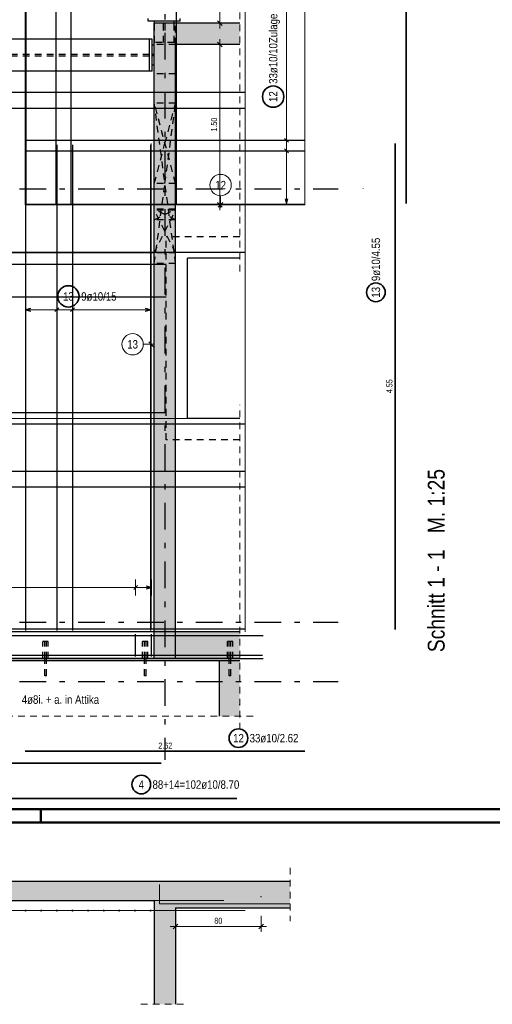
# Model space of a CAD drawing. Header units: millimetres. Extents: x -61 to 115, y -10 to 52.
# Tile 5 of 14: x 30.55 to 39.41, y -3.41 to 15.03. Entities that reach past the tile are written whole.
import ezdxf

# ---------------------------------------------------------------- set-up
doc = ezdxf.new("R2010")
doc.units = ezdxf.units.MM
doc.linetypes.add('DASHDOTX2', pattern=[2, 1, -0.5, 0, -0.5])
doc.linetypes.add('HIDDEN', pattern=[0.375, 0.25, -0.125])
for name, color, linetype, lineweight in [('Achsen', 7, 'Continuous', 20), ('Bewehrung untere Lage', 7, 'Continuous', 20), ('Geschnittene Kanten', 7, 'Continuous', 20), ('nplo Bewehrung', 7, 'Continuous', 20), ('Schraffuren', 7, 'Continuous', 20)]:
    doc.layers.add(name, color=color, linetype=linetype, lineweight=lineweight)
doc.styles.add('Arial Narrow', font='ARIALN.TTF')
doc.dimstyles.new('Arch_Strakon_dimstyle', dxfattribs={"dimtxt": 11.25, "dimasz": 1, "dimexe": 1.25, "dimexo": 0.0625, "dimgap": 1, "dimtad": 0, "dimzin": 12, "dimdsep": 46, "dimtxsty": 'Arial Narrow', "dimblk": 'Arrowhead_Tick', "dimsah": 1, "dimcen": 0, "dimse1": 1, "dimse2": 1, "dimclrd": 6, "dimclrt": 3, "dimazin": 0, "dimtfac": 1, "dimtdec": 4, "dimtmove": 0, "dimatfit": 3, "dimldrblk": 'NONE', "dimfxl": 1, "dimtvp": 1, "dimtolj": 1, "dimtzin": 0, "dimlwd": 13, "dimarcsym": 2})

# ---------------------------------------------------------------- blocks, each defined once
blk = doc.blocks.new('Arrowhead_Tick')
at = {"color": 0, "linetype": 'Continuous', "lineweight": -2, "ltscale": 0.5}
for p, q in [((0, 20), (0, -10)), ((-1, 0), (0, 0)), ((10, 0), (0, 0))]:
    blk.add_line(p, q, dxfattribs=at)
at = {"color": 2, "linetype": 'Continuous', "lineweight": 35, "ltscale": 0.5}
blk.add_line((4.4, 4.4), (-4.4, -4.4), dxfattribs=at)
blk = doc.blocks.new('*D12')
at = {"layer": 'Bewehrung untere Lage', "color": 6, "linetype": 'Continuous', "lineweight": 13}
blk.add_line((33.483, -1.95), (35.063, -1.95), dxfattribs=at)
at = {"layer": 'Defpoints', "color": 0}
for p in [(35.073, -1.391), (33.473, -1.601), (35.073, -1.95)]:
    blk.add_point(p, dxfattribs=at)
at = {"layer": 'Bewehrung untere Lage', "color": 6, "lineweight": 13, "xscale": 0.01, "yscale": 0.01, "zscale": 0.01}
blk.add_blockref('Arrowhead_Tick', (35.073, -1.95), dxfattribs=at)
at = {"layer": 'Bewehrung untere Lage', "color": 6, "lineweight": 13, "xscale": 0.01, "yscale": 0.01, "zscale": 0.01, "rotation": 180}
blk.add_blockref('Arrowhead_Tick', (33.473, -1.95), dxfattribs=at)
at = {"layer": 'Bewehrung untere Lage', "color": 3, "lineweight": -2, "insert": (34.273, -1.843), "char_height": 0.1125, "attachment_point": 5, "style": 'Arial Narrow'}
blk.add_mtext('\\A1;80', dxfattribs=at)
blk = doc.blocks.new('_None')
blk = doc.blocks.new('*D18')
at = {"layer": 'Bewehrung untere Lage', "color": 6, "linetype": 'Continuous', "lineweight": 13}
blk.add_line((30.662, 20.85), (33.042, 20.85), dxfattribs=at)
at = {"layer": 'Defpoints', "color": 0}
for p in [(33.052, 20.85), (33.052, 15.057), (30.652, 11.567)]:
    blk.add_point(p, dxfattribs=at)
at = {"layer": 'Bewehrung untere Lage', "color": 6, "lineweight": 13, "xscale": 0.01, "yscale": 0.01, "zscale": 0.01}
blk.add_blockref('Arrowhead_Tick', (33.052, 20.85), dxfattribs=at)
at = {"layer": 'Bewehrung untere Lage', "color": 6, "lineweight": 13, "xscale": 0.01, "yscale": 0.01, "zscale": 0.01, "rotation": 180}
blk.add_blockref('Arrowhead_Tick', (30.652, 20.85), dxfattribs=at)
at = {"layer": 'Bewehrung untere Lage', "color": 3, "lineweight": -2, "insert": (31.852, 20.957), "char_height": 0.1125, "attachment_point": 5, "style": 'Arial Narrow'}
blk.add_mtext('\\A1;1.20', dxfattribs=at)
blk = doc.blocks.new('*D19')
at = {"layer": 'Bewehrung untere Lage', "color": 6, "linetype": 'Continuous', "lineweight": 13}
blk.add_line((33.502, 20.85), (35.882, 20.85), dxfattribs=at)
at = {"layer": 'Defpoints', "color": 0}
for p in [(35.892, 20.85), (33.492, 15.057), (35.892, 11.567)]:
    blk.add_point(p, dxfattribs=at)
at = {"layer": 'Bewehrung untere Lage', "color": 6, "lineweight": 13, "xscale": 0.01, "yscale": 0.01, "zscale": 0.01}
blk.add_blockref('Arrowhead_Tick', (35.892, 20.85), dxfattribs=at)
at = {"layer": 'Bewehrung untere Lage', "color": 6, "lineweight": 13, "xscale": 0.01, "yscale": 0.01, "zscale": 0.01, "rotation": 180}
blk.add_blockref('Arrowhead_Tick', (33.492, 20.85), dxfattribs=at)
at = {"layer": 'Bewehrung untere Lage', "color": 3, "lineweight": -2, "insert": (34.692, 20.957), "char_height": 0.1125, "attachment_point": 5, "style": 'Arial Narrow'}
blk.add_mtext('\\A1;1.20', dxfattribs=at)
blk = doc.blocks.new('*D20')
at = {"layer": 'Bewehrung untere Lage', "color": 6, "linetype": 'Continuous', "lineweight": 13}
blk.add_line((34.3, 11.577), (34.3, 14.557), dxfattribs=at)
at = {"layer": 'Defpoints', "color": 0}
for p in [(34.3, 14.567), (34.673, 14.567), (35.892, 11.567)]:
    blk.add_point(p, dxfattribs=at)
at = {"layer": 'Bewehrung untere Lage', "color": 6, "lineweight": 13, "xscale": 0.01, "yscale": 0.01, "zscale": 0.01}
for p, rotation in [((34.3, 14.567), 90), ((34.3, 11.567), 270)]:
    blk.add_blockref('Arrowhead_Tick', p, dxfattribs=dict(at, rotation=rotation))
at = {"layer": 'Bewehrung untere Lage', "color": 3, "lineweight": -2, "insert": (34.193, 13.067), "char_height": 0.1125, "attachment_point": 5, "rotation": 90, "style": 'Arial Narrow'}
blk.add_mtext('\\A1;1.50', dxfattribs=at)
blk = doc.blocks.new('*D21')
at = {"layer": 'Bewehrung untere Lage', "color": 6, "linetype": 'Continuous', "lineweight": 13}
blk.add_line((34.3, 14.977), (34.3, 17.957), dxfattribs=at)
at = {"layer": 'Defpoints', "color": 0}
for p in [(34.3, 17.967), (35.892, 17.967), (34.673, 14.967)]:
    blk.add_point(p, dxfattribs=at)
at = {"layer": 'Bewehrung untere Lage', "color": 6, "lineweight": 13, "xscale": 0.01, "yscale": 0.01, "zscale": 0.01}
for p, rotation in [((34.3, 17.967), 90), ((34.3, 14.967), 270)]:
    blk.add_blockref('Arrowhead_Tick', p, dxfattribs=dict(at, rotation=rotation))
at = {"layer": 'Bewehrung untere Lage', "color": 3, "lineweight": -2, "insert": (34.193, 16.467), "char_height": 0.1125, "attachment_point": 5, "rotation": 90, "style": 'Arial Narrow'}
blk.add_mtext('\\A1;1.50', dxfattribs=at)

msp = doc.modelspace()

# ---------------------------------------------------------------- hatches: boundary and pattern name
at = {"layer": 'Schraffuren', "lineweight": 35, "true_color": 0xd7ffd7}
for points in [[(34.672931, 14.967071), (34.672931, 14.567071), (33.072952, 14.567071), (33.072952, 14.967071)], [(33.472952, 14.567071), (33.472952, 3.067023), (33.072952, 3.067023), (33.072952, 14.567071)], [(34.672931, 3.567023), (34.672931, 3.067023), (33.072952, 3.067023), (33.072952, 3.567023)], [(34.672931, 3.027004), (34.672931, 2.211936), (34.293103, 2.211936), (34.293103, 3.027004)], [(34.672931, 2.211936), (34.672931, 1.987811), (34.293103, 1.987811), (34.293103, 2.211936)], [(35.616289, -1.601229), (35.616289, -1.101229), (4.283656, -1.101229), (4.283656, -1.601229), (5.923008, -1.601229), (5.923008, -1.461229), (33.073008, -1.461229), (33.073008, -1.601229)], [(33.473008, -3.405844), (33.473008, -1.601229), (33.073008, -1.601229), (33.073008, -3.405844)]]:
    msp.add_hatch(color=254, dxfattribs=at).paths.add_polyline_path(points)

# ---------------------------------------------------------------- linework, layer by layer
at = {"color": 3, "linetype": 'DASHDOTX2', "lineweight": 25, "ltscale": 0.5}
msp.add_line((33.273061, 38.984048), (33.273061, 1.174541), dxfattribs=at)
at = {"color": 5, "linetype": 'HIDDEN', "lineweight": 18, "ltscale": 0.5}
for p, q in [((34.672931, 10.317023), (34.672931, 37.637023)), ((34.672931, 1.961936), (34.672931, 7.817023)), ((34.672931, 1.737811), (34.672931, 2.461936)), ((34.922931, 1.987811), (5.172205, 1.987811)), ((35.616289, -0.851229), (35.616289, -1.851229)), ((32.823008, -3.405844), (33.723008, -3.405844))]:
    msp.add_line(p, q, dxfattribs=at)
at = {"color": 9, "linetype": 'Continuous', "lineweight": 0}
for p, q in [((30.652207, 11.567071), (30.652207, 36.787023)), ((35.892207, 11.567071), (35.892207, 36.787023)), ((33.072952, 10.667052), (5.922952, 10.667052))]:
    msp.add_line(p, q, dxfattribs=at)
at = {"color": 3, "linetype": 'Continuous', "lineweight": 25}
for p, q in [((32.960222, 15.007071), (32.960222, 15.057071)), ((33.560222, 15.007071), (32.960222, 15.007071)), ((33.074207, 14.967071), (33.074207, 15.007071)), ((33.446207, 14.967071), (33.446207, 15.007071)), ((33.560222, 15.007071), (33.560222, 15.057071)), ((32.982952, 14.667055), (6.012207, 14.667055)), ((32.982952, 14.067071), (32.982952, 14.667086)), ((33.032952, 14.667055), (32.982952, 14.667055)), ((33.032952, 14.067086), (33.032952, 14.667086)), ((33.072952, 14.553071), (33.032952, 14.553071)), ((32.982952, 14.067055), (6.012207, 14.067055)), ((33.032952, 14.067055), (32.982952, 14.067055)), ((33.072952, 14.181071), (33.032952, 14.181071)), ((33.698032, 7.567023), (33.698032, 10.567023)), ((34.672931, 10.567023), (33.698032, 10.567023)), ((34.672931, 7.567023), (33.698032, 7.567023)), ((33.072952, 3.567023), (5.922952, 3.567023)), ((33.072952, 3.571751), (24.246207, 3.571751)), ((34.293103, 3.027004), (5.922205, 3.027004)), ((33.072952, 3.067004), (5.922952, 3.067004)), ((31.019538, 3.027004), (31.019538, 3.067004)), ((31.051538, 3.027004), (31.051538, 3.067004)), ((32.888769, 3.027004), (32.888769, 3.067004)), ((32.920769, 3.027004), (32.920769, 3.067004)), ((34.477103, 3.027004), (34.477103, 3.067004)), ((34.509103, 3.027004), (34.509103, 3.067004))]:
    msp.add_line(p, q, dxfattribs=at)
at = {"color": 3, "linetype": 'HIDDEN', "lineweight": 25, "ltscale": 0.5}
for p, q in [((33.074207, 14.607071), (33.074207, 14.967071)), ((33.245707, 14.607071), (33.245707, 15.007071)), ((33.274707, 14.607071), (33.274707, 15.007071)), ((33.446207, 14.607071), (33.446207, 14.967071)), ((33.472952, 14.567071), (33.472952, 14.967071)), ((33.472952, 14.567071), (33.072952, 14.567071)), ((33.446207, 14.607055), (33.074207, 14.607055)), ((32.982952, 14.382571), (6.012207, 14.382571)), ((32.982952, 14.351571), (6.012207, 14.351571)), ((33.072952, 14.381571), (33.032952, 14.381571)), ((33.072952, 14.352571), (33.032952, 14.352571)), ((33.472952, 14.017071), (33.072952, 14.017071)), ((33.472952, 13.467036), (33.072952, 13.467036)), ((33.472952, 11.967036), (33.072952, 11.967036)), ((33.472952, 11.48423), (33.072952, 11.48423)), ((33.472952, 11.467335), (33.072952, 11.467335)), ((33.472952, 11.28423), (33.072952, 11.28423)), ((33.298032, 7.167023), (33.298032, 10.967023)), ((34.672931, 10.967023), (33.298032, 10.967023)), ((33.472952, 10.667335), (33.072952, 10.667335)), ((33.472952, 10.467036), (33.072952, 10.467036)), ((34.672931, 7.167023), (33.298032, 7.167023)), ((30.985538, 3.067004), (30.985538, 3.38703)), ((30.989344, 3.38703), (30.985538, 3.38703)), ((31.000183, 3.38703), (30.989344, 3.38703)), ((31.016404, 3.38703), (31.000183, 3.38703)), ((31.035538, 3.38703), (31.016404, 3.38703)), ((31.019538, 3.067004), (31.019538, 3.38703)), ((31.054673, 3.38703), (31.035538, 3.38703)), ((31.051538, 3.067004), (31.051538, 3.38703)), ((31.070894, 3.38703), (31.054673, 3.38703)), ((31.081732, 3.38703), (31.070894, 3.38703)), ((31.085538, 3.38703), (31.081732, 3.38703)), ((31.085538, 3.067004), (31.085538, 3.38703)), ((32.854769, 3.067004), (32.854769, 3.38703)), ((32.858575, 3.38703), (32.854769, 3.38703)), ((32.869414, 3.38703), (32.858575, 3.38703)), ((32.885635, 3.38703), (32.869414, 3.38703)), ((32.904769, 3.38703), (32.885635, 3.38703)), ((32.888769, 3.067004), (32.888769, 3.38703)), ((32.923904, 3.38703), (32.904769, 3.38703)), ((32.920769, 3.067004), (32.920769, 3.38703)), ((32.940125, 3.38703), (32.923904, 3.38703)), ((32.950963, 3.38703), (32.940125, 3.38703)), ((32.954769, 3.38703), (32.950963, 3.38703)), ((32.954769, 3.067004), (32.954769, 3.38703)), ((34.443103, 3.067004), (34.443103, 3.38703)), ((34.446909, 3.38703), (34.443103, 3.38703)), ((34.457747, 3.38703), (34.446909, 3.38703)), ((34.473969, 3.38703), (34.457747, 3.38703)), ((34.493103, 3.38703), (34.473969, 3.38703)), ((34.477103, 3.067004), (34.477103, 3.38703)), ((34.512237, 3.38703), (34.493103, 3.38703)), ((34.509103, 3.067004), (34.509103, 3.38703)), ((34.528458, 3.38703), (34.512237, 3.38703)), ((34.539297, 3.38703), (34.528458, 3.38703)), ((34.543103, 3.38703), (34.539297, 3.38703)), ((34.543103, 3.067004), (34.543103, 3.38703)), ((31.019538, 2.74703), (31.019538, 3.027004)), ((31.051538, 2.74703), (31.051538, 3.027004)), ((32.888769, 2.74703), (32.888769, 3.027004)), ((32.920769, 2.74703), (32.920769, 3.027004)), ((34.477103, 2.74703), (34.477103, 3.027004)), ((34.509103, 2.74703), (34.509103, 3.027004)), ((31.020756, 2.74703), (31.019538, 2.74703)), ((31.024225, 2.74703), (31.020756, 2.74703)), ((31.029415, 2.74703), (31.024225, 2.74703)), ((31.035538, 2.74703), (31.029415, 2.74703)), ((31.041661, 2.74703), (31.035538, 2.74703)), ((31.046852, 2.74703), (31.041661, 2.74703)), ((31.05032, 2.74703), (31.046852, 2.74703)), ((31.051538, 2.74703), (31.05032, 2.74703)), ((32.889987, 2.74703), (32.888769, 2.74703)), ((32.893456, 2.74703), (32.889987, 2.74703)), ((32.898646, 2.74703), (32.893456, 2.74703)), ((32.904769, 2.74703), (32.898646, 2.74703)), ((32.910892, 2.74703), (32.904769, 2.74703)), ((32.916083, 2.74703), (32.910892, 2.74703)), ((32.919551, 2.74703), (32.916083, 2.74703)), ((32.920769, 2.74703), (32.919551, 2.74703)), ((34.478321, 2.74703), (34.477103, 2.74703)), ((34.481789, 2.74703), (34.478321, 2.74703)), ((34.48698, 2.74703), (34.481789, 2.74703)), ((34.493103, 2.74703), (34.48698, 2.74703)), ((34.499226, 2.74703), (34.493103, 2.74703)), ((34.504416, 2.74703), (34.499226, 2.74703)), ((34.507885, 2.74703), (34.504416, 2.74703)), ((34.509103, 2.74703), (34.507885, 2.74703))]:
    msp.add_line(p, q, dxfattribs=at)
at = {"color": 3, "linetype": 'Continuous', "lineweight": 25, "ltscale": 0.5}
for p, q in [((32.757734, 4.435355), (32.687024, 4.364645)), ((33.022934, 4.4), (32.922934, 4.426795)), ((32.922934, 4.373205), (33.022934, 4.4)), ((32.722379, 3.107004), (32.722379, 3.527004)), ((33.022934, 3.107004), (33.022934, 3.527004)), ((21.912894, 3.497639), (35.112894, 3.497639)), ((24.697533, 3.499313), (35.097533, 3.499313)), ((21.912894, 3.068803), (35.112894, 3.068803)), ((24.697533, 3.13217), (35.097533, 3.13217))]:
    msp.add_line(p, q, dxfattribs=at)
at = {"color": 5, "linetype": 'Continuous', "lineweight": 18, "ltscale": 0.5}
for p, q in [((32.722379, 4.55), (32.722379, 4.25)), ((33.022934, 4.25), (33.022934, 4.55)), ((5.972952, 4.4), (33.022934, 4.4))]:
    msp.add_line(p, q, dxfattribs=at)
at = {"color": 4, "linetype": 'Continuous', "lineweight": 50}
for p, q in [((1, 0.25), (59.2, 0.25)), ((0, 0), (59.45, 0))]:
    msp.add_line(p, q, dxfattribs=at)
at = {"color": 4, "linetype": 'Continuous', "lineweight": 50, "ltscale": 0.2}
msp.add_line((30.95, 0), (30.95, 0.25), dxfattribs=at)
at = {"color": 9, "linetype": 'Continuous', "lineweight": 0}
for centre in [(34.672931, 3.567023), (34.672931, 3.067023), (34.672931, 2.211936), (34.672931, 1.987811)]:
    msp.add_circle(centre, 0.00222, dxfattribs=at)
at = {"layer": 'Achsen', "color": 3, "linetype": 'HIDDEN', "lineweight": 25, "ltscale": 0.5}
for p, q in [((33.472952, 11.967036), (33.072952, 13.467036)), ((33.472952, 10.467036), (33.072952, 13.467036)), ((33.272952, 12.717036), (33.472952, 13.467036)), ((33.272952, 11.967036), (33.472952, 13.467036)), ((33.072952, 11.967036), (33.272952, 12.717036)), ((33.072952, 10.467036), (33.272952, 11.967036)), ((33.472952, 11.28423), (33.072952, 11.48423)), ((33.472952, 10.667335), (33.072952, 11.467335)), ((33.272952, 11.38423), (33.472952, 11.48423)), ((33.272952, 11.067335), (33.472952, 11.467335)), ((33.072952, 11.28423), (33.272952, 11.38423)), ((33.072952, 10.667335), (33.272952, 11.067335))]:
    msp.add_line(p, q, dxfattribs=at)
at = {"layer": 'Achsen', "color": 3, "linetype": 'DASHDOTX2', "lineweight": 25, "ltscale": 0.5}
for p, q in [((3.049386, 11.867023), (36.519696, 11.867023)), ((3.049386, 3.747023), (36.519696, 3.747023)), ((3.049386, 2.637023), (36.519696, 2.637023))]:
    msp.add_line(p, q, dxfattribs=at)
at = {"layer": 'Achsen', "color": 3, "linetype": 'Continuous', "lineweight": 25, "ltscale": 0.5}
for p, q in [((17.298032, 10.457023), (33.298032, 10.457023)), ((17.298032, 9.839246), (33.298032, 9.839246)), ((17.298032, 7.677025), (33.298032, 7.677025)), ((34.772952, 7.45702), (17.372952, 7.45702)), ((34.772952, 6.571958), (17.372952, 6.571958)), ((34.772952, 6.276938), (17.372952, 6.276938)), ((34.772952, 3.621751), (17.372952, 3.621751))]:
    msp.add_line(p, q, dxfattribs=at)
at = {"layer": 'Achsen', "color": 9, "linetype": 'Continuous', "lineweight": 0}
msp.add_line((33.698032, 7.567023), (17.398032, 7.567023), dxfattribs=at)
at = {"layer": 'Achsen', "color": 9, "linetype": 'Continuous', "lineweight": 0, "ltscale": 0.5}
msp.add_line((33.398032, 7.567023), (17.398032, 7.567023), dxfattribs=at)
at = {"layer": 'Achsen', "color": 2, "linetype": 'Continuous', "lineweight": 35, "ltscale": 0.5}
msp.add_line((33.203396, 1.10825), (17.203396, 1.10825), dxfattribs=at)
at = {"layer": 'Bewehrung untere Lage', "color": 3, "linetype": 'Continuous', "lineweight": 25, "ltscale": 0.5}
for p, q in [((30.664209, 36.766071), (30.664209, 11.566071)), ((31.227408, 36.766071), (31.227408, 11.566071)), ((31.509008, 36.766071), (31.509008, 11.566071)), ((33.480207, 36.766071), (33.480207, 11.566071)), ((17.372952, 13.672028), (34.772952, 13.672028)), ((17.372952, 13.373002), (34.772952, 13.373002)), ((30.652207, 12.774576), (35.892207, 12.774576)), ((35.585355, 12.739221), (35.514645, 12.809932)), ((30.652207, 12.575326), (35.892207, 12.575326)), ((30.662208, 12.691751), (30.662208, 3.591751)), ((31.247394, 12.691751), (31.247394, 3.591751)), ((31.539987, 12.691751), (31.539987, 3.591751)), ((33.002952, 12.691751), (33.002952, 3.591751)), ((35.585355, 12.539971), (35.514645, 12.610682)), ((35.523205, 11.679077), (35.55, 11.579077)), ((35.55, 11.579077), (35.576795, 11.679077)), ((30.652207, 11.579077), (35.892207, 11.579077)), ((17.372952, 10.681768), (34.772952, 10.681768)), ((30.762208, 9.626795), (30.662208, 9.6)), ((30.662208, 9.6), (30.762208, 9.573205)), ((31.212039, 9.564645), (31.28275, 9.635355)), ((31.504632, 9.564645), (31.575343, 9.635355)), ((33.002952, 9.6), (32.902952, 9.626795)), ((32.902952, 9.573205), (33.002952, 9.6))]:
    msp.add_line(p, q, dxfattribs=at)
at = {"layer": 'Bewehrung untere Lage', "color": 9, "linetype": 'Continuous', "lineweight": 0}
for p, q in [((34.772952, 3.567023), (34.772952, 36.790564)), ((35.892207, 11.567071), (30.652207, 11.567071)), ((33.172198, -1.159777), (33.172198, -1.52206)), ((4.122263, -1.461229), (34.373008, -1.461229)), ((33.172198, -1.52206), (35.617611, -1.52206))]:
    msp.add_line(p, q, dxfattribs=at)
at = {"layer": 'Bewehrung untere Lage', "color": 9, "linetype": 'Continuous', "lineweight": 0, "ltscale": 0.5}
for p, q in [((35.892207, 36.767071), (35.892207, 11.567071)), ((33.012952, 12.711751), (33.012952, 3.611751)), ((34.314498, 11.734089), (34.314498, 11.517071)), ((30.652207, 11.567071), (35.892207, 11.567071)), ((34.270304, 11.522877), (34.358692, 11.611265)), ((32.865803, 8.953238), (33.062952, 8.953238)), ((33.057146, 8.909044), (32.968758, 8.997432))]:
    msp.add_line(p, q, dxfattribs=at)
at = {"layer": 'Bewehrung untere Lage', "color": 2, "linetype": 'Continuous', "lineweight": 35, "ltscale": 0.5}
for p, q in [((37.78989, 36.787023), (37.78989, 11.587023)), ((37.584729, 12.711751), (37.584729, 3.611751)), ((30.652207, 1.331719), (35.892207, 1.331719)), ((34.622131, 0.447104), (17.222131, 0.447104))]:
    msp.add_line(p, q, dxfattribs=at)
at = {"layer": 'Bewehrung untere Lage', "color": 5, "linetype": 'Continuous', "lineweight": 18, "ltscale": 0.5}
for p, q in [((35.55, 17.955071), (35.55, 11.579077)), ((35.7, 12.774576), (35.4, 12.774576)), ((35.7, 12.575326), (35.4, 12.575326)), ((35.4, 11.579077), (35.7, 11.579077)), ((30.662208, 9.75), (30.662208, 9.45)), ((33.002952, 9.6), (30.662208, 9.6)), ((31.247394, 9.45), (31.247394, 9.75)), ((31.539987, 9.45), (31.539987, 9.75)), ((33.002952, 9.45), (33.002952, 9.75))]:
    msp.add_line(p, q, dxfattribs=at)
at = {"layer": 'Bewehrung untere Lage', "color": 2, "linetype": 'Continuous', "lineweight": 35, "ltscale": 0.5}
for centre, radius in [((35.3, 13.5911), 0.2), ((31.463656, 9.85), 0.2), ((37.22408, 9.926492), 0.175), ((34.649578, 1.577953), 0.175), ((32.830023, 0.70942), 0.175)]:
    msp.add_circle(centre, radius, dxfattribs=at)
at = {"layer": 'Bewehrung untere Lage', "color": 9, "linetype": 'Continuous', "lineweight": 0, "ltscale": 0.5}
for centre in [(34.314498, 11.934089), (32.665803, 8.953238)]:
    msp.add_circle(centre, 0.2, dxfattribs=at)
at = {"layer": 'Bewehrung untere Lage', "color": 9, "linetype": 'Continuous', "lineweight": 0}
for centre in [(36.985399, 11.867023), (35.073008, -1.391229)]:
    msp.add_circle(centre, 0.00222, dxfattribs=at)
at = {"layer": 'Geschnittene Kanten', "color": 3, "linetype": 'Continuous', "lineweight": 25}
for p, q in [((33.072952, 14.567071), (33.072952, 14.967071)), ((34.672931, 14.967071), (33.072952, 14.967071)), ((33.072952, 3.567023), (33.072952, 14.567071)), ((33.472952, 3.067023), (33.472952, 14.567071)), ((34.672931, 14.567071), (33.472952, 14.567071)), ((33.072952, 3.067023), (33.072952, 3.567023)), ((34.672931, 3.567023), (33.072952, 3.567023)), ((34.672931, 3.067004), (33.072952, 3.067004)), ((34.293103, 2.211936), (34.293103, 3.027004)), ((34.672931, 3.027004), (34.293103, 3.027004)), ((34.293103, 1.987811), (34.293103, 2.211936)), ((4.283656, -1.101229), (35.616289, -1.101229)), ((24.292263, -1.461229), (33.073008, -1.461229)), ((33.073008, -1.461229), (33.073008, -1.601229)), ((33.073008, -1.601229), (33.073008, -3.405844)), ((33.473008, -1.601229), (35.616289, -1.601229)), ((33.473008, -1.601229), (33.473008, -3.405844))]:
    msp.add_line(p, q, dxfattribs=at)
at = {"layer": 'nplo Bewehrung', "color": 9, "linetype": 'Continuous', "lineweight": 0, "ltscale": 0.5}
msp.add_line((17.373008, -1.651229), (34.773008, -1.651229), dxfattribs=at)
for centre in [(30.662264, -1.651229), (30.662264, -1.651229), (30.954857, -1.651229), (30.954857, -1.651229), (31.24745, -1.651229), (31.24745, -1.651229), (31.540043, -1.651229), (31.540043, -1.651229), (31.832636, -1.651229), (31.832636, -1.651229), (32.125229, -1.651229), (32.125229, -1.651229), (32.417822, -1.651229), (32.417822, -1.651229), (32.710415, -1.651229), (32.710415, -1.651229), (33.003008, -1.651229), (33.003008, -1.651229)]:
    msp.add_circle(centre, 0.01, dxfattribs=at)

# ---------------------------------------------------------------- texts
at = {"color": 1, "lineweight": 70, "style": 'Arial Narrow'}
msp.add_text('Schnitt 1 - 1   M. 1:25', height=0.315, rotation=90, dxfattribs=at).set_placement((38.512355, 3.188285))
at = {"color": 2, "lineweight": 35, "insert": (30.59, 2.379224), "char_height": 0.1575, "attachment_point": 1, "line_spacing_factor": 0.9, "style": 'Arial Narrow'}
msp.add_mtext('4ø8i. + a. in Attika', dxfattribs=at)
at = {"layer": 'Bewehrung untere Lage', "color": 2, "lineweight": 35, "char_height": 0.1575, "attachment_point": 1, "rotation": 90, "line_spacing_factor": 0.9, "style": 'Arial Narrow'}
for s, insert in [('33ø10/10Zulage', (35.22125, 13.8311)), ('12', (35.22125, 13.491875)), ('9ø10/4.55', (37.14533, 10.136492)), ('13', (37.14533, 9.827267))]:
    msp.add_mtext(s, dxfattribs=dict(at, insert=insert))
at = {"layer": 'Bewehrung untere Lage', "color": 9, "lineweight": 0, "char_height": 0.1575, "attachment_point": 1, "line_spacing_factor": 0.9, "style": 'Arial Narrow'}
for s, insert in [('12', (34.215273, 12.012839)), ('13', (32.566578, 9.031988))]:
    msp.add_mtext(s, dxfattribs=dict(at, insert=insert))
at = {"layer": 'Bewehrung untere Lage', "color": 2, "lineweight": 35, "char_height": 0.1575, "attachment_point": 1, "line_spacing_factor": 0.9, "style": 'Arial Narrow'}
for s, insert in [('13', (31.364431, 9.92875)), ('9ø10/15', (31.703656, 9.92875)), ('12', (34.550353, 1.656703)), ('33ø10/2.62', (34.859578, 1.656703)), ('4', (32.78041, 0.78817)), ('88+14=102ø10/8.70', (33.040023, 0.78817))]:
    msp.add_mtext(s, dxfattribs=dict(at, insert=insert))
at = {"layer": 'Bewehrung untere Lage', "color": 3, "lineweight": 25, "insert": (37.422229, 8.038001), "char_height": 0.1125, "attachment_point": 1, "rotation": 90, "line_spacing_factor": 0.9, "style": 'Arial Narrow'}
msp.add_mtext('4.55', dxfattribs=at)
at = {"layer": 'Bewehrung untere Lage', "color": 3, "lineweight": 25, "insert": (33.148457, 1.494219), "char_height": 0.1125, "attachment_point": 1, "line_spacing_factor": 0.9, "style": 'Arial Narrow'}
msp.add_mtext('2.62', dxfattribs=at)

# ---------------------------------------------------------------- dimensions: what is measured, and where the dimension line sits
at = {"layer": 'Bewehrung untere Lage', "lineweight": -2}
for base, p1, p2, text, picture, middle in [((33.052207, 20.85), (30.652207, 11.567071), (33.052207, 15.057071), '1.20', '*D18', (31.852207, 20.85)), ((35.892207, 20.85), (33.492207, 15.057071), (35.892207, 11.567071), '1.20', '*D19', (34.692207, 20.85)), ((35.073008, -1.95), (33.473008, -1.601229), (35.073008, -1.391229), '80', '*D12', (34.273008, -1.95))]:
    dim = msp.add_linear_dim(base=base, p1=p1, p2=p2, text=text, dimstyle='Arch_Strakon_dimstyle', override={"dimscale": 0.01, "dimtxt": 11.25, "dimasz": 1, "dimgap": 5, "dimtad": 1, "dimjust": 0, "dimtih": 0, "dimtoh": 0, "dimdec": 4, "dimdsep": 46, "dimtxsty": 'Arial Narrow', "dimclrd": 6, "dimclrt": 3, "dimtix": 1, "dimtofl": 255, "dimtmove": 0, "dimatfit": 2, "dimfxl": 0, "dimfxlon": 0, "dimtvp": 44.444444, "dimlwd": 13}, dxfattribs=at)
    dim.commit()
    dim.dimension.update_dxf_attribs({"geometry": picture, "text_midpoint": middle, "dimtype": 160})
for base, p1, p2, picture, middle in [((34.3, 17.967071), (34.672931, 14.967071), (35.892207, 17.967071), '*D21', (34.3, 16.467071)), ((34.3, 14.567071), (35.892207, 11.567071), (34.672931, 14.567071), '*D20', (34.3, 13.067071))]:
    dim = msp.add_linear_dim(base=base, p1=p1, p2=p2, angle=90, text='1.50', dimstyle='Arch_Strakon_dimstyle', override={"dimscale": 0.01, "dimtxt": 11.25, "dimasz": 1, "dimgap": 5, "dimtad": 1, "dimjust": 0, "dimtih": 0, "dimtoh": 0, "dimdec": 2, "dimdsep": 46, "dimtxsty": 'Arial Narrow', "dimclrd": 6, "dimclrt": 3, "dimtix": 1, "dimtofl": 255, "dimtmove": 0, "dimatfit": 2, "dimfxl": 0, "dimfxlon": 0, "dimtvp": 44.444444, "dimlwd": 13}, dxfattribs=at)
    dim.commit()
    dim.dimension.update_dxf_attribs({"geometry": picture, "text_midpoint": middle, "dimtype": 160})

doc.saveas('drawing.dxf')
